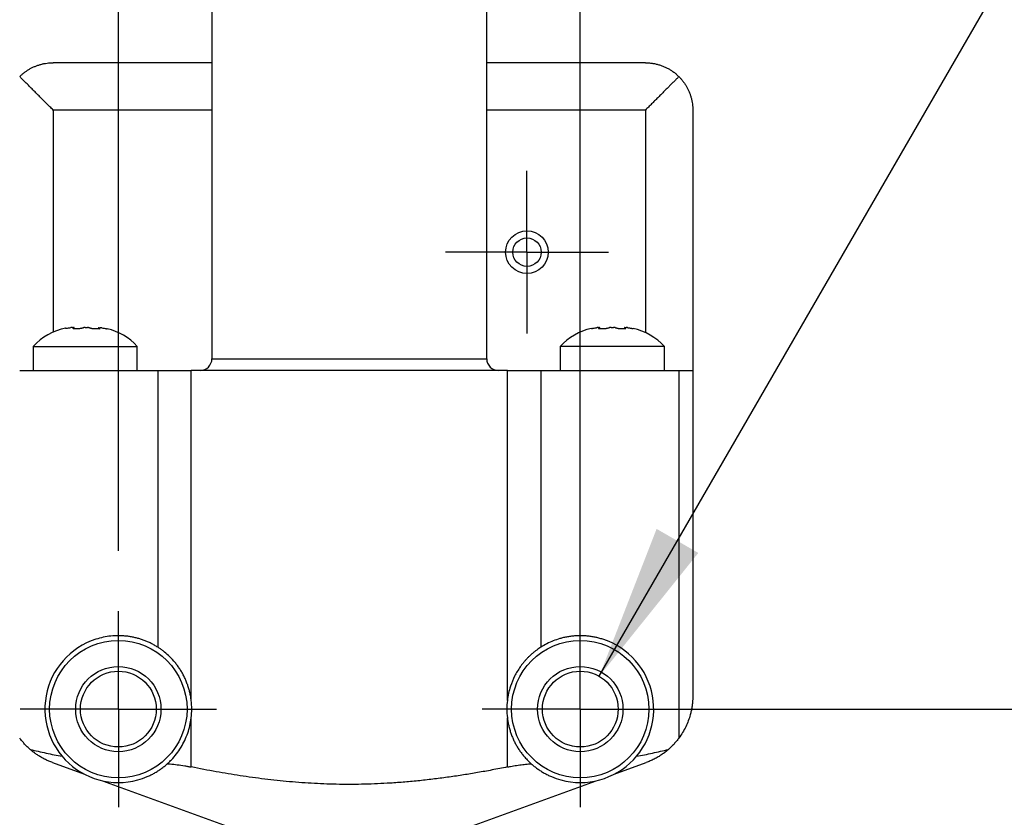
# Model space of a CAD drawing. Header units: millimetres. Extents: x 13 to 546, y 13 to 419.
# Tile 5 of 16: x 143 to 184, y 132 to 166. Entities that reach past the tile are written whole.
import ezdxf

# ---------------------------------------------------------------- set-up
doc = ezdxf.new("R2010")
doc.units = ezdxf.units.MM
doc.header["$LTSCALE"] = 2
doc.linetypes.add('SLD-Center', pattern=[19.05, 15.24, -1.27, 1.27, -1.27])
doc.linetypes.add('SLD-Solid', pattern=[0])
doc.layers.add('CENTER', color=40, linetype='SLD-Center')
doc.layers.add('DIMENSIONS', color=140, linetype='SLD-Solid', lineweight=25)
doc.styles.add('SLDTEXTSTYLE0', font='TXT', dxfattribs={"width": 0.7})
doc.dimstyles.new('SLDDIMSTYLE1', dxfattribs={"dimtxt": 4.316016, "dimasz": 6.604, "dimexe": 0, "dimexo": 0.0625, "dimgap": 1.079004, "dimtad": 0, "dimtih": 1, "dimtoh": 1, "dimdec": 1, "dimrnd": 1e-09, "dimzin": 12, "dimdsep": 46, "dimtxsty": 'SLDTEXTSTYLE0', "dimsah": 1, "dimcen": 0.09, "dimadec": 0, "dimazin": 3, "dimtfac": 1, "dimtdec": 1, "dimtofl": 0, "dimtmove": 0, "dimatfit": 3, "dimfxl": 0, "dimfrac": 2, "dimtolj": 1, "dimtzin": 12, "dimarcsym": 0})
doc.dimstyles.new('SLDDIMSTYLE2', dxfattribs={"dimtxt": 4.316016, "dimasz": 6.604, "dimexe": 0, "dimexo": 0.0625, "dimgap": 1.079004, "dimtad": 0, "dimtih": 1, "dimtoh": 1, "dimdec": 1, "dimrnd": 1e-09, "dimzin": 12, "dimdsep": 46, "dimtxsty": 'SLDTEXTSTYLE0', "dimsah": 1, "dimcen": 0, "dimadec": 0, "dimazin": 3, "dimtfac": 1, "dimtdec": 1, "dimtofl": 0, "dimtmove": 0, "dimatfit": 3, "dimfxl": 0, "dimfrac": 2, "dimtolj": 1, "dimtzin": 12, "dimarcsym": 0})

# ---------------------------------------------------------------- blocks, each defined once
blk = doc.blocks.new('_D_2')
at = {"layer": 'DIMENSIONS'}
for p, q in [((233.98, 147.241), (221.28, 147.241)), ((221.28, 147.241), (221.28, 136.429)), ((241.763, 147.241), (240.314, 147.241)), ((240.314, 147.241), (240.314, 140.382)), ((254.588, 147.241), (256.038, 147.241)), ((256.038, 147.241), (256.038, 140.382)), ((240.314, 140.382), (241.763, 140.382)), ((256.038, 140.382), (254.588, 140.382)), ((168.794, 136.429), (227.63, 136.429)), ((221.28, 136.429), (221.28, 105.229)), ((167.644, 105.229), (227.63, 105.229))]:
    blk.add_line(p, q, dxfattribs=at)
for points in [[(221.28, 136.429), (220.264, 129.825), (222.296, 129.825)], [(221.28, 105.229), (222.296, 111.833), (220.264, 111.833)]]:
    blk.add_solid(points, dxfattribs=at)
at = {"layer": 'DIMENSIONS', "char_height": 4.2333, "attachment_point": 1, "style": 'SLDTEXTSTYLE0'}
for s, insert in [('31.2', (241.763, 153.665)), ('1.23', (241.763, 145.839))]:
    blk.add_mtext(s, dxfattribs=dict(at, insert=insert))
blk = doc.blocks.new('_D_3')
at = {"layer": 'DIMENSIONS'}
for p, q in [((167.054, 137.814), (184.576, 168.164)), ((184.576, 168.164), (197.276, 168.164)), ((200.175, 168.164), (198.726, 168.164)), ((198.726, 168.164), (198.726, 161.304)), ((213, 168.164), (214.45, 168.164)), ((214.45, 168.164), (214.45, 161.304)), ((198.726, 161.304), (200.175, 161.304)), ((214.45, 161.304), (213, 161.304))]:
    blk.add_line(p, q, dxfattribs=at)
blk.add_solid([(167.054, 137.814), (171.236, 143.025), (169.476, 144.041)], dxfattribs=at)
at = {"layer": 'DIMENSIONS', "char_height": 4.2333, "attachment_point": 1, "style": 'SLDTEXTSTYLE0'}
for s, insert in [('%%c', (198.712, 174.587)), ('3.2', (205.229, 174.587)), ('0.13', (200.175, 166.761))]:
    blk.add_mtext(s, dxfattribs=dict(at, insert=insert))
blk = doc.blocks.new('_D_4')
at = {"layer": 'DIMENSIONS'}
for p, q in [((90.157, 138.895), (88.707, 138.895)), ((88.707, 138.895), (88.707, 132.036)), ((102.982, 138.895), (104.431, 138.895)), ((104.431, 138.895), (104.431, 132.036)), ((118.581, 138.895), (105.881, 138.895)), ((143.075, 124.754), (118.581, 138.895)), ((88.707, 132.036), (90.157, 132.036)), ((104.431, 132.036), (102.982, 132.036))]:
    blk.add_line(p, q, dxfattribs=at)
blk.add_solid([(143.075, 124.754), (137.864, 128.935), (136.848, 127.176)], dxfattribs=at)
at = {"layer": 'DIMENSIONS', "char_height": 4.2333, "attachment_point": 1, "style": 'SLDTEXTSTYLE0'}
for s, insert in [('%%c', (88.694, 145.318)), ('3.3', (95.21, 145.318)), ('0.13', (90.157, 137.493))]:
    blk.add_mtext(s, dxfattribs=dict(at, insert=insert))
blk = doc.blocks.new('_D_5')
at = {"layer": 'DIMENSIONS'}
for p, q in [((146.754, 143.109), (146.754, 199.837)), ((166.254, 138.969), (166.254, 199.837)), ((117.126, 193.487), (115.677, 193.487)), ((115.677, 193.487), (115.677, 186.627)), ((129.952, 193.487), (131.401, 193.487)), ((131.401, 193.487), (131.401, 186.627)), ((146.754, 193.487), (135.801, 193.487)), ((166.254, 193.487), (146.754, 193.487)), ((115.677, 186.627), (117.126, 186.627)), ((131.401, 186.627), (129.952, 186.627))]:
    blk.add_line(p, q, dxfattribs=at)
for points in [[(146.754, 193.487), (153.358, 192.471), (153.358, 194.503)], [(166.254, 193.487), (159.65, 194.503), (159.65, 192.471)]]:
    blk.add_solid(points, dxfattribs=at)
at = {"layer": 'DIMENSIONS', "char_height": 4.2333, "attachment_point": 1, "style": 'SLDTEXTSTYLE0'}
for s, insert in [('19.5', (117.126, 199.91)), ('0.77', (117.126, 192.084))]:
    blk.add_mtext(s, dxfattribs=dict(at, insert=insert))
blk = doc.blocks.new('SW_CENTERMARKSYMBOL_2')
at = {"layer": 'CENTER', "color": 0}
for p, q in [((0, 2.54), (0, 4.14)), ((0, 0), (0, 2.54)), ((-2.54, 0), (-4.14, 0)), ((0, 0), (-2.54, 0)), ((0, 0), (0, -2.54)), ((0, 0), (2.54, 0)), ((2.54, 0), (4.14, 0)), ((0, -2.54), (0, -4.14))]:
    blk.add_line(p, q, dxfattribs=at)
blk = doc.blocks.new('SW_CENTERMARKSYMBOL_3')
at = {"layer": 'CENTER', "color": 0}
for p, q in [((0, 2.54), (0, 4.14)), ((0, 0), (0, 2.54)), ((-2.54, 0), (-4.14, 0)), ((0, 0), (-2.54, 0)), ((0, 0), (0, -2.54)), ((0, 0), (2.54, 0)), ((2.54, 0), (4.14, 0)), ((0, -2.54), (0, -4.14))]:
    blk.add_line(p, q, dxfattribs=at)
blk = doc.blocks.new('SW_CENTERMARKSYMBOL_4')
at = {"layer": 'CENTER', "color": 0}
for p, q in [((0, 2.54), (0, 3.44)), ((0, 0), (0, 2.54)), ((-2.54, 0), (-3.44, 0)), ((0, 0), (-2.54, 0)), ((0, 0), (0, -2.54)), ((0, 0), (2.54, 0)), ((2.54, 0), (3.44, 0)), ((0, -2.54), (0, -3.44))]:
    blk.add_line(p, q, dxfattribs=at)

msp = doc.modelspace()

# ---------------------------------------------------------------- linework, layer by layer
for p, q in [((150.704, 166.229), (150.704, 151.229)), ((162.304, 151.229), (162.304, 166.229)), ((150.704, 163.729), (144.004, 163.729)), ((169.004, 163.729), (162.304, 163.729)), ((144.004, 161.729), (144.004, 152.353)), ((150.704, 161.729), (144.004, 161.729)), ((169.004, 161.729), (162.304, 161.729)), ((169.004, 161.729), (169.004, 152.332)), ((171.004, 161.729), (171.004, 150.729)), ((144.885, 152.51), (144.885, 152.551)), ((145.923, 152.541), (145.923, 152.497)), ((167.018, 152.543), (167.067, 152.543)), ((167.085, 152.505), (167.085, 152.548)), ((167.554, 152.543), (167.653, 152.543)), ((168.123, 152.548), (168.123, 152.505)), ((168.14, 152.543), (168.19, 152.543)), ((144.833, 152.513), (144.833, 152.523)), ((144.879, 152.51), (144.879, 152.541)), ((145.929, 152.497), (145.929, 152.53)), ((145.975, 152.5), (145.975, 152.51)), ((166.724, 152.505), (166.732, 152.505)), ((167.033, 152.508), (167.033, 152.518)), ((167.066, 152.505), (167.27, 152.505)), ((167.079, 152.505), (167.079, 152.537)), ((167.938, 152.505), (168.142, 152.505)), ((168.129, 152.505), (168.129, 152.537)), ((168.175, 152.508), (168.175, 152.518)), ((168.476, 152.505), (168.484, 152.505)), ((143.154, 151.749), (143.154, 150.729)), ((143.154, 151.749), (145.354, 151.749)), ((145.354, 151.749), (147.554, 151.749)), ((147.554, 150.729), (147.554, 151.749)), ((165.404, 151.749), (165.404, 150.729)), ((169.804, 151.749), (165.404, 151.749)), ((169.804, 150.729), (169.804, 151.749)), ((150.704, 151.229), (162.304, 151.229)), ((142.59, 150.729), (148.418, 150.729)), ((148.418, 150.729), (148.418, 139.044)), ((148.418, 150.729), (149.832, 150.729)), ((163.175, 150.729), (149.832, 150.729)), ((149.832, 136.794), (149.832, 150.729)), ((163.175, 136.794), (163.175, 150.729)), ((163.175, 150.729), (164.59, 150.729)), ((164.59, 150.729), (164.59, 139.044)), ((164.59, 150.729), (170.418, 150.729)), ((170.418, 150.729), (170.418, 135.206)), ((170.418, 150.729), (171.004, 150.729)), ((171.004, 150.729), (171.004, 136.987)), ((149.832, 133.984), (149.832, 136.063)), ((163.175, 133.984), (163.175, 136.063)), ((143.978, 134.168), (145.325, 133.677)), ((167.683, 133.677), (169.03, 134.168)), ((146.08, 133.403), (151.504, 131.429)), ((161.504, 131.429), (166.928, 133.403))]:
    msp.add_line(p, q)
for centre, radius in [((164.004, 155.729), 0.9), ((164.004, 155.729), 0.6), ((146.754, 136.429), 2.9), ((166.254, 136.429), 2.9), ((146.754, 136.429), 1.8), ((146.754, 136.429), 1.6), ((166.254, 136.429), 1.8), ((166.254, 136.429), 1.6)]:
    msp.add_circle(centre, radius)
for centre, radius, start, end in [((144.996, 150.059), 2.5, 100.7207, 137.4794), ((145.711, 150.059), 2.5, 42.5206, 76.9312), ((167.248, 150.06), 2.5, 102.0959, 137.523), ((167.96, 150.06), 2.5, 42.477, 77.9041), ((150.204, 151.229), 0.5, 270, 360), ((162.804, 151.229), 0.5, 180, 270), ((146.754, 136.429), 3.1, 107.8455, 293.1882), ((166.254, 136.429), 3.1, 246.8118, 72.1545), ((146.754, 136.429), 3.1, 353.2366, 6.7634), ((166.254, 136.429), 3.1, 173.2366, 186.7634)]:
    msp.add_arc(centre, radius, start, end)
for points, knots in [([(142.59, 163.143), (142.623, 163.174), (142.688, 163.238), (142.792, 163.321), (142.898, 163.397), (143.008, 163.465), (143.121, 163.525), (143.239, 163.578), (143.361, 163.624), (143.486, 163.662), (143.614, 163.692), (143.744, 163.713), (143.874, 163.726), (143.961, 163.728), (144.004, 163.729)], [0, 0, 0, 0, 0.079959, 0.159312, 0.238626, 0.318451, 0.399318, 0.481747, 0.566036, 0.651822, 0.738612, 0.825906, 0.913204, 1, 1, 1, 1]), ([(169.004, 163.729), (169.051, 163.728), (169.146, 163.726), (169.288, 163.71), (169.429, 163.685), (169.567, 163.649), (169.703, 163.604), (169.833, 163.55), (169.959, 163.488), (170.08, 163.416), (170.197, 163.336), (170.31, 163.246), (170.382, 163.177), (170.418, 163.143)], [0, 0, 0, 0, 0.09472, 0.189981, 0.28513, 0.379516, 0.472494, 0.56344, 0.652293, 0.739678, 0.826282, 0.912812, 1, 1, 1, 1]), ([(144.004, 161.729), (143.957, 161.776), (143.862, 161.871), (143.72, 162.012), (143.579, 162.153), (143.44, 162.292), (143.305, 162.427), (143.174, 162.558), (143.049, 162.684), (142.928, 162.805), (142.811, 162.922), (142.698, 163.035), (142.626, 163.107), (142.59, 163.143)], [0, 0, 0, 0, 0.09472, 0.189981, 0.28513, 0.379516, 0.472494, 0.56344, 0.652293, 0.739678, 0.826282, 0.912812, 1, 1, 1, 1]), ([(170.418, 163.143), (170.385, 163.11), (170.319, 163.044), (170.216, 162.941), (170.109, 162.835), (170, 162.725), (169.886, 162.611), (169.769, 162.493), (169.647, 162.372), (169.522, 162.246), (169.394, 162.118), (169.264, 161.989), (169.134, 161.859), (169.047, 161.772), (169.004, 161.729)], [0, 0, 0, 0, 0.079959, 0.159312, 0.238626, 0.318451, 0.399318, 0.481747, 0.566036, 0.651822, 0.738612, 0.825906, 0.913204, 1, 1, 1, 1]), ([(170.418, 163.143), (170.45, 163.11), (170.513, 163.044), (170.597, 162.94), (170.672, 162.834), (170.74, 162.724), (170.8, 162.611), (170.853, 162.493), (170.899, 162.372), (170.937, 162.246), (170.967, 162.118), (170.988, 161.989), (171.001, 161.859), (171.003, 161.772), (171.004, 161.729)], [0, 0, 0, 0, 0.079959, 0.159312, 0.238626, 0.318451, 0.399318, 0.481747, 0.566036, 0.651822, 0.738612, 0.825906, 0.913204, 1, 1, 1, 1]), ([(144.614, 152.525), (144.635, 152.528), (144.657, 152.531), (144.701, 152.537), (144.723, 152.54), (144.745, 152.542)], [0.0002053, 0.0002053, 0.0002053, 0.0002053, 0.0675336, 0.0675336, 0.1348619, 0.1348619, 0.1348619, 0.1348619]), ([(144.818, 152.547), (144.814, 152.547), (144.807, 152.546), (144.791, 152.546), (144.775, 152.544), (144.759, 152.543), (144.75, 152.542), (144.745, 152.542)], [0, 0, 0, 0, 0.235122, 0.467435, 0.703217, 0.843523, 1, 1, 1, 1]), ([(144.818, 152.547), (144.825, 152.547), (144.84, 152.546), (144.858, 152.546), (144.867, 152.546)], [0, 0, 0, 0, 0.5, 1, 1, 1, 1]), ([(144.879, 152.541), (144.881, 152.541), (144.885, 152.543), (144.885, 152.545), (144.88, 152.546), (144.872, 152.546), (144.867, 152.546)], [0, 0, 0, 0, 0.2444625, 0.4729934, 0.7090568, 1, 1, 1, 1]), ([(145.354, 152.542), (145.347, 152.542), (145.332, 152.542), (145.311, 152.541), (145.293, 152.54), (145.28, 152.538), (145.274, 152.537), (145.27, 152.537)], [0, 0, 0, 0, 0.234834, 0.466519, 0.701694, 0.843419, 1, 1, 1, 1]), ([(145.537, 152.534), (145.532, 152.535), (145.522, 152.537), (145.502, 152.539), (145.479, 152.541), (145.463, 152.541), (145.453, 152.541)], [0, 0, 0, 0, 0.244246, 0.473127, 0.709105, 1, 1, 1, 1]), ([(167.018, 152.543), (167.014, 152.543), (167.007, 152.543), (166.991, 152.542), (166.975, 152.54), (166.959, 152.539), (166.95, 152.538), (166.945, 152.537)], [0, 0, 0, 0, 0.234276, 0.466272, 0.701411, 0.842556, 1, 1, 1, 1]), ([(167.079, 152.537), (167.081, 152.538), (167.085, 152.54), (167.085, 152.541), (167.08, 152.543), (167.072, 152.543), (167.067, 152.543)], [0, 0, 0, 0, 0.243545, 0.472549, 0.708582, 1, 1, 1, 1]), ([(167.554, 152.543), (167.547, 152.543), (167.532, 152.543), (167.511, 152.542), (167.493, 152.54), (167.48, 152.539), (167.474, 152.538), (167.47, 152.537)], [0, 0, 0, 0, 0.234349, 0.466422, 0.701635, 0.842683, 1, 1, 1, 1]), ([(167.737, 152.537), (167.732, 152.538), (167.722, 152.54), (167.702, 152.541), (167.679, 152.543), (167.663, 152.543), (167.653, 152.543)], [0, 0, 0, 0, 0.243337, 0.472225, 0.708087, 1, 1, 1, 1]), ([(168.14, 152.543), (168.137, 152.543), (168.129, 152.543), (168.123, 152.542), (168.123, 152.54), (168.125, 152.539), (168.127, 152.538), (168.129, 152.537)], [0, 0, 0, 0, 0.234204, 0.466126, 0.701192, 0.842432, 1, 1, 1, 1]), ([(168.263, 152.537), (168.255, 152.538), (168.241, 152.54), (168.221, 152.541), (168.203, 152.543), (168.195, 152.543), (168.19, 152.543)], [0, 0, 0, 0, 0.243588, 0.472616, 0.708684, 1, 1, 1, 1]), ([(144.532, 152.514), (144.529, 152.514), (144.523, 152.514), (144.523, 152.514), (144.529, 152.514), (144.532, 152.514)], [0, 0, 0, 0, 0.333333, 0.666667, 1, 1, 1, 1]), ([(144.532, 152.514), (144.533, 152.514), (144.536, 152.514), (144.546, 152.515), (144.563, 152.517), (144.586, 152.521), (144.605, 152.524), (144.614, 152.525)], [0, 0, 0, 0, 0.175046, 0.350124, 0.52521, 0.789574, 1, 1, 1, 1]), ([(144.833, 152.523), (144.831, 152.521), (144.827, 152.519), (144.827, 152.516), (144.832, 152.513), (144.845, 152.51), (144.86, 152.51), (144.866, 152.51)], [0, 0, 0, 0, 0.180072, 0.360135, 0.540181, 0.807986, 1, 1, 1, 1]), ([(144.879, 152.541), (144.871, 152.538), (144.863, 152.535), (144.848, 152.529), (144.841, 152.526), (144.833, 152.523)], [0.000214, 0.000214, 0.000214, 0.000214, 0.0676182, 0.0676182, 0.1350223, 0.1350223, 0.1350223, 0.1350223]), ([(144.866, 152.51), (144.887, 152.51), (144.929, 152.509), (144.998, 152.508), (145.046, 152.508), (145.07, 152.507)], [0, 0, 0, 0, 0.333333, 0.666666, 1, 1, 1, 1]), ([(145.07, 152.507), (145.077, 152.507), (145.091, 152.507), (145.113, 152.509), (145.139, 152.511), (145.164, 152.514), (145.178, 152.517), (145.184, 152.519)], [0, 0, 0, 0, 0.174476, 0.348987, 0.523504, 0.787052, 1, 1, 1, 1]), ([(145.184, 152.519), (145.199, 152.522), (145.213, 152.526), (145.242, 152.532), (145.256, 152.534), (145.27, 152.537)], [0.0002643, 0.0002643, 0.0002643, 0.0002643, 0.0676826, 0.0676826, 0.1351008, 0.1351008, 0.1351008, 0.1351008]), ([(145.537, 152.534), (145.552, 152.531), (145.566, 152.528), (145.595, 152.521), (145.609, 152.518), (145.623, 152.514)], [0.0002631, 0.0002631, 0.0002631, 0.0002631, 0.067853, 0.067853, 0.1354428, 0.1354428, 0.1354428, 0.1354428]), ([(145.623, 152.514), (145.629, 152.512), (145.639, 152.51), (145.659, 152.506), (145.684, 152.503), (145.712, 152.5), (145.73, 152.499), (145.738, 152.499)], [0, 0, 0, 0, 0.180539, 0.361066, 0.541572, 0.809629, 1, 1, 1, 1]), ([(145.738, 152.499), (145.762, 152.499), (145.81, 152.498), (145.878, 152.498), (145.921, 152.497), (145.942, 152.497)], [0, 0, 0, 0, 0.333334, 0.666667, 1, 1, 1, 1]), ([(145.94, 152.536), (145.937, 152.536), (145.929, 152.536), (145.923, 152.535), (145.923, 152.534), (145.925, 152.532), (145.927, 152.531), (145.929, 152.53)], [0, 0, 0, 0, 0.233782, 0.464941, 0.699274, 0.84208, 1, 1, 1, 1]), ([(145.975, 152.51), (145.967, 152.514), (145.96, 152.517), (145.944, 152.524), (145.937, 152.527), (145.929, 152.53)], [0.0002162, 0.0002162, 0.0002162, 0.0002162, 0.0678157, 0.0678157, 0.1354151, 0.1354151, 0.1354151, 0.1354151]), ([(145.94, 152.536), (145.95, 152.536), (145.968, 152.536), (145.982, 152.536), (145.99, 152.536)], [0, 0, 0, 0, 0.5, 1, 1, 1, 1]), ([(145.942, 152.497), (145.947, 152.497), (145.958, 152.497), (145.971, 152.498), (145.98, 152.501), (145.983, 152.504), (145.977, 152.508), (145.975, 152.51)], [0, 0, 0, 0, 0.173646, 0.347334, 0.521028, 0.783894, 1, 1, 1, 1]), ([(146.063, 152.529), (146.055, 152.53), (146.041, 152.532), (146.021, 152.534), (146.003, 152.536), (145.995, 152.536), (145.99, 152.536)], [0, 0, 0, 0, 0.2436331, 0.4730515, 0.7091919, 1, 1, 1, 1]), ([(146.063, 152.529), (146.085, 152.526), (146.107, 152.522), (146.15, 152.515), (146.172, 152.511), (146.194, 152.507)], [0.000205, 0.000205, 0.000205, 0.000205, 0.0679002, 0.0679002, 0.1355955, 0.1355955, 0.1355955, 0.1355955]), ([(146.194, 152.507), (146.202, 152.506), (146.216, 152.503), (146.236, 152.499), (146.256, 152.495), (146.27, 152.493), (146.274, 152.493), (146.276, 152.493)], [0, 0, 0, 0, 0.18078, 0.361543, 0.542276, 0.809846, 1, 1, 1, 1]), ([(146.276, 152.493), (146.279, 152.492), (146.284, 152.492), (146.284, 152.492), (146.279, 152.492), (146.276, 152.493)], [0, 0, 0, 0, 0.3333333, 0.6666667, 1, 1, 1, 1]), ([(166.732, 152.505), (166.733, 152.505), (166.736, 152.505), (166.746, 152.506), (166.763, 152.509), (166.786, 152.513), (166.805, 152.516), (166.814, 152.518)], [0, 0, 0, 0, 0.17436, 0.348759, 0.523166, 0.786942, 1, 1, 1, 1]), ([(166.814, 152.518), (166.835, 152.521), (166.857, 152.525), (166.901, 152.531), (166.923, 152.534), (166.945, 152.537)], [0.000206, 0.000206, 0.000206, 0.000206, 0.0677086, 0.0677086, 0.1352112, 0.1352112, 0.1352112, 0.1352112]), ([(167.033, 152.518), (167.031, 152.516), (167.027, 152.514), (167.027, 152.511), (167.032, 152.507), (167.045, 152.505), (167.06, 152.505), (167.066, 152.505)], [0, 0, 0, 0, 0.18017, 0.360327, 0.540462, 0.807852, 1, 1, 1, 1]), ([(167.079, 152.537), (167.071, 152.534), (167.063, 152.531), (167.048, 152.525), (167.041, 152.521), (167.033, 152.518)], [0.0002143, 0.0002143, 0.0002143, 0.0002143, 0.0677169, 0.0677169, 0.1352195, 0.1352195, 0.1352195, 0.1352195]), ([(167.27, 152.505), (167.277, 152.505), (167.291, 152.505), (167.313, 152.506), (167.339, 152.509), (167.364, 152.513), (167.378, 152.516), (167.384, 152.518)], [0, 0, 0, 0, 0.174321, 0.348682, 0.523051, 0.786825, 1, 1, 1, 1]), ([(167.384, 152.518), (167.399, 152.521), (167.413, 152.525), (167.442, 152.531), (167.456, 152.534), (167.47, 152.537)], [0.0002648, 0.0002648, 0.0002648, 0.0002648, 0.0677674, 0.0677674, 0.13527, 0.13527, 0.13527, 0.13527]), ([(167.737, 152.537), (167.752, 152.534), (167.766, 152.531), (167.795, 152.525), (167.809, 152.521), (167.823, 152.518)], [0.0002629, 0.0002629, 0.0002629, 0.0002629, 0.0677655, 0.0677655, 0.1352681, 0.1352681, 0.1352681, 0.1352681]), ([(167.823, 152.518), (167.829, 152.516), (167.839, 152.514), (167.859, 152.511), (167.884, 152.507), (167.912, 152.505), (167.93, 152.505), (167.938, 152.505)], [0, 0, 0, 0, 0.180045, 0.360079, 0.540091, 0.807487, 1, 1, 1, 1]), ([(168.175, 152.518), (168.167, 152.521), (168.16, 152.525), (168.144, 152.531), (168.137, 152.534), (168.129, 152.537)], [0.0002158, 0.0002158, 0.0002158, 0.0002158, 0.0677184, 0.0677184, 0.1352211, 0.1352211, 0.1352211, 0.1352211]), ([(168.142, 152.505), (168.147, 152.505), (168.159, 152.505), (168.171, 152.506), (168.18, 152.509), (168.182, 152.513), (168.177, 152.516), (168.175, 152.518)], [0, 0, 0, 0, 0.174224, 0.348488, 0.522762, 0.786532, 1, 1, 1, 1]), ([(168.263, 152.537), (168.285, 152.534), (168.307, 152.531), (168.35, 152.525), (168.372, 152.521), (168.394, 152.518)], [0.0002045, 0.0002045, 0.0002045, 0.0002045, 0.0677071, 0.0677071, 0.1352097, 0.1352097, 0.1352097, 0.1352097]), ([(168.394, 152.518), (168.402, 152.516), (168.416, 152.514), (168.436, 152.511), (168.455, 152.507), (168.47, 152.505), (168.474, 152.505), (168.476, 152.505)], [0, 0, 0, 0, 0.180196, 0.360378, 0.540538, 0.807927, 1, 1, 1, 1]), ([(148.418, 139.044), (148.372, 139.073), (148.279, 139.13), (148.136, 139.205), (147.992, 139.272), (147.845, 139.331), (147.696, 139.383), (147.543, 139.428), (147.388, 139.464), (147.231, 139.493), (147.072, 139.514), (146.913, 139.526), (146.7, 139.531), (146.435, 139.517), (146.117, 139.47), (145.908, 139.409), (145.804, 139.379)], [0, 0, 0, 0, 0.056998, 0.11379, 0.170615, 0.227706, 0.285293, 0.343595, 0.402607, 0.46211, 0.52187, 0.581655, 0.641231, 0.760858, 0.880427, 1, 1, 1, 1]), ([(167.204, 139.379), (167.15, 139.396), (167.041, 139.429), (166.877, 139.467), (166.712, 139.496), (166.546, 139.516), (166.38, 139.527), (166.214, 139.53), (166.047, 139.523), (165.88, 139.507), (165.714, 139.483), (165.549, 139.449), (165.348, 139.396), (165.114, 139.316), (164.846, 139.197), (164.675, 139.095), (164.59, 139.044)], [0, 0, 0, 0, 0.062293, 0.124576, 0.186858, 0.249149, 0.311457, 0.373802, 0.436417, 0.499185, 0.561835, 0.624099, 0.685708, 0.791405, 0.89569, 1, 1, 1, 1]), ([(149.832, 136.794), (149.825, 136.849), (149.81, 136.961), (149.776, 137.126), (149.733, 137.29), (149.682, 137.45), (149.622, 137.608), (149.554, 137.763), (149.477, 137.913), (149.393, 138.058), (149.301, 138.198), (149.202, 138.333), (149.063, 138.502), (148.877, 138.695), (148.683, 138.858), (148.53, 138.971), (148.455, 139.02), (148.418, 139.044)], [0, 0, 0, 0, 0.058823, 0.117628, 0.176427, 0.235239, 0.294084, 0.352997, 0.411929, 0.470803, 0.52966, 0.588583, 0.647702, 0.764338, 0.881114, 0.940542, 1, 1, 1, 1]), ([(164.59, 139.044), (164.561, 139.025), (164.503, 138.988), (164.414, 138.924), (164.323, 138.855), (164.232, 138.78), (164.141, 138.698), (164.052, 138.612), (163.965, 138.52), (163.88, 138.424), (163.799, 138.323), (163.656, 138.13), (163.474, 137.827), (163.317, 137.444), (163.22, 137.097), (163.19, 136.895), (163.175, 136.794)], [0, 0, 0, 0, 0.046383, 0.092463, 0.13845, 0.184529, 0.230857, 0.277249, 0.323487, 0.369672, 0.415876, 0.462145, 0.62417, 0.786206, 0.893047, 1, 1, 1, 1]), ([(171.004, 136.987), (171.003, 136.934), (171.001, 136.827), (170.988, 136.667), (170.967, 136.507), (170.936, 136.347), (170.889, 136.156), (170.818, 135.935), (170.711, 135.685), (170.581, 135.441), (170.473, 135.284), (170.418, 135.206)], [0, 0, 0, 0, 0.086947, 0.174144, 0.261448, 0.348738, 0.435894, 0.577098, 0.718052, 0.858928, 1, 1, 1, 1]), ([(148.822, 134.12), (148.823, 134.12), (148.825, 134.122), (148.832, 134.129), (148.846, 134.141), (148.901, 134.192), (149.028, 134.317), (149.214, 134.532), (149.404, 134.809), (149.563, 135.104), (149.688, 135.412), (149.783, 135.733), (149.816, 135.953), (149.832, 136.063)], [0, 0, 0, 0, 0.001736, 0.003472, 0.013892, 0.027799, 0.111699, 0.262705, 0.413574, 0.559951, 0.706017, 0.852548, 1, 1, 1, 1]), ([(163.175, 136.063), (163.183, 136.008), (163.198, 135.896), (163.232, 135.731), (163.274, 135.567), (163.326, 135.407), (163.385, 135.249), (163.454, 135.094), (163.531, 134.944), (163.615, 134.799), (163.707, 134.658), (163.806, 134.524), (163.918, 134.388), (164.045, 134.25), (164.138, 134.163), (164.185, 134.12)], [0, 0, 0, 0, 0.0743, 0.148577, 0.222848, 0.297134, 0.371463, 0.445876, 0.520338, 0.594753, 0.669135, 0.743549, 0.818121, 0.90908, 1, 1, 1, 1]), ([(143.031, 134.727), (142.991, 134.763), (142.911, 134.835), (142.798, 134.952), (142.69, 135.075), (142.623, 135.162), (142.59, 135.206)], [0, 0, 0, 0, 0.255786, 0.50926, 0.755786, 1, 1, 1, 1]), ([(170.418, 135.206), (170.385, 135.162), (170.318, 135.075), (170.21, 134.952), (170.097, 134.835), (170.017, 134.763), (169.977, 134.727)], [0, 0, 0, 0, 0.2442138, 0.4907402, 0.7442137, 1, 1, 1, 1]), ([(143.031, 134.727), (143.255, 134.672), (143.48, 134.62), (143.817, 134.547), (143.929, 134.524), (144.154, 134.479), (144.266, 134.457), (144.379, 134.436)], [0.631879, 0.631879, 0.631879, 0.631879, 1.594073, 1.594073, 2.07517, 2.07517, 2.556267, 2.556267, 2.556267, 2.556267]), ([(143.978, 134.168), (143.927, 134.187), (143.825, 134.226), (143.679, 134.294), (143.537, 134.368), (143.402, 134.449), (143.272, 134.536), (143.148, 134.628), (143.07, 134.694), (143.031, 134.727)], [0, 0, 0, 0, 0.142822, 0.285665, 0.428523, 0.57139, 0.714261, 0.857133, 1, 1, 1, 1]), ([(168.629, 134.436), (168.741, 134.457), (168.854, 134.479), (169.079, 134.524), (169.191, 134.547), (169.528, 134.62), (169.753, 134.672), (169.977, 134.727)], [5.717718, 5.717718, 5.717718, 5.717718, 6.198815, 6.198815, 6.679912, 6.679912, 7.642107, 7.642107, 7.642107, 7.642107]), ([(169.977, 134.727), (169.931, 134.688), (169.84, 134.612), (169.694, 134.506), (169.54, 134.407), (169.377, 134.318), (169.208, 134.236), (169.089, 134.191), (169.03, 134.168)], [0, 0, 0, 0, 0.16665, 0.333277, 0.499902, 0.666547, 0.833237, 1, 1, 1, 1]), ([(147.975, 133.579), (148.026, 133.602), (148.129, 133.648), (148.278, 133.727), (148.423, 133.814), (148.562, 133.909), (148.696, 134.01), (148.78, 134.083), (148.822, 134.12)], [0, 0, 0, 0, 0.166601, 0.333202, 0.499839, 0.666536, 0.833268, 1, 1, 1, 1]), ([(148.822, 134.12), (148.823, 134.12), (148.824, 134.12), (148.829, 134.119), (148.838, 134.119), (148.877, 134.116), (149.007, 134.107), (149.24, 134.083), (149.495, 134.046), (149.694, 134.011), (149.786, 133.993), (149.832, 133.984)], [0, 0, 0, 0, 0.001992, 0.003984, 0.015942, 0.031898, 0.128021, 0.431606, 0.735276, 0.867524, 1, 1, 1, 1]), ([(163.175, 133.984), (162.96, 133.941), (162.543, 133.858), (161.927, 133.746), (161.325, 133.647), (160.72, 133.557), (160.102, 133.475), (159.478, 133.404), (158.853, 133.346), (158.081, 133.289), (157.16, 133.25), (156.092, 133.244), (155.03, 133.282), (153.977, 133.356), (152.931, 133.468), (151.9, 133.611), (150.866, 133.781), (150.182, 133.915), (149.832, 133.984)], [0, 0, 0, 0, 0.049031, 0.094931, 0.139644, 0.18499, 0.231585, 0.278523, 0.325291, 0.371456, 0.451308, 0.530932, 0.609699, 0.688294, 0.766297, 0.844417, 0.920488, 1, 1, 1, 1]), ([(163.175, 133.984), (163.219, 133.993), (163.307, 134.01), (163.438, 134.033), (163.568, 134.054), (163.697, 134.072), (163.824, 134.088), (163.948, 134.101), (164.069, 134.112), (164.147, 134.117), (164.185, 134.12)], [0, 0, 0, 0, 0.1251105, 0.2501805, 0.3752219, 0.5002505, 0.6252855, 0.7502392, 0.8751062, 1, 1, 1, 1]), ([(164.185, 134.12), (164.227, 134.083), (164.311, 134.01), (164.445, 133.909), (164.585, 133.814), (164.73, 133.728), (164.879, 133.648), (164.982, 133.602), (165.033, 133.579)], [0, 0, 0, 0, 0.166478, 0.332956, 0.499537, 0.66629, 0.833145, 1, 1, 1, 1])]:
    msp.add_open_spline(points, degree=3, knots=knots)
msp.add_open_spline([(145.354, 152.542), (145.371, 152.542), (145.404, 152.541), (145.437, 152.541), (145.453, 152.541)], degree=3)

# ---------------------------------------------------------------- block references
at = {"layer": 'CENTER'}
for name, p in [('SW_CENTERMARKSYMBOL_4', (164.004, 155.729)), ('SW_CENTERMARKSYMBOL_2', (146.754, 136.429)), ('SW_CENTERMARKSYMBOL_3', (166.254, 136.429))]:
    msp.add_blockref(name, p, dxfattribs=at)

# ---------------------------------------------------------------- dimensions: what is measured, and where the dimension line sits
at = {"layer": 'DIMENSIONS'}
dim = msp.add_linear_dim(base=(166.254, 193.487), p1=(146.754, 140.569), p2=(166.254, 136.429), dimstyle='SLDDIMSTYLE1', dxfattribs=at)
dim.commit()
dim.dimension.update_dxf_attribs({"geometry": '_D_5', "text_midpoint": (123.539, 193.487), "dimtype": 160})
for p1, p2, picture, middle in [((165.454, 135.043), (167.054, 137.814), '_D_3', (206.588, 168.164)), ((145.933, 123.104), (143.075, 124.754), '_D_4', (96.569, 138.895))]:
    dim = msp.add_diameter_dim_2p(p1=p1, p2=p2, dimstyle='SLDDIMSTYLE2', dxfattribs=at)
    dim.commit()
    dim.dimension.update_dxf_attribs({"geometry": picture, "text_midpoint": middle, "dimtype": 163})
dim = msp.add_linear_dim(base=(221.28, 105.229), p1=(166.254, 136.429), p2=(165.104, 105.229), angle=90, dimstyle='SLDDIMSTYLE1', dxfattribs=at)
dim.commit()
dim.dimension.update_dxf_attribs({"geometry": '_D_2', "text_midpoint": (221.28, 147.241), "dimtype": 160})

doc.saveas('drawing.dxf')
